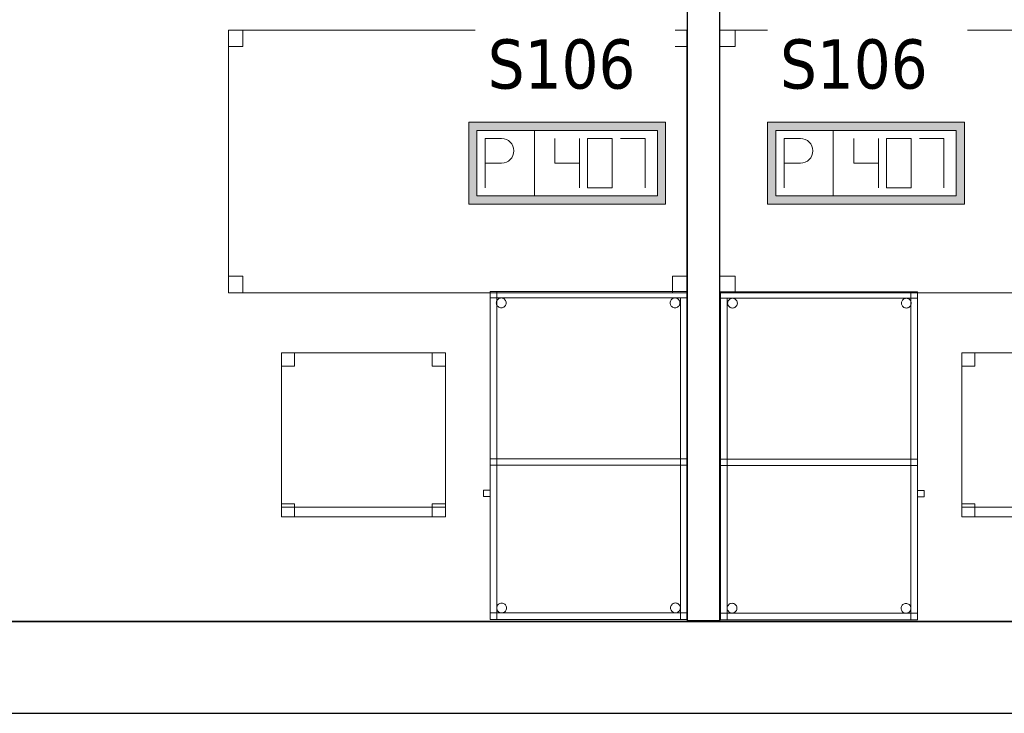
# Model space of a CAD drawing. Header units: metres. Extents: x 391.1 to 427.5, y 12.7 to 28.4.
# Tile 4 of 139: x 401.3 to 404.3, y 12.8 to 15. Entities that reach past the tile are written whole.
import ezdxf

# ---------------------------------------------------------------- set-up
doc = ezdxf.new("R2010")
doc.units = ezdxf.units.M
doc.layers.add('01_SUELOS', color=7, linetype='Continuous', lineweight=25, true_color=0x007f00)
for name, color, linetype, lineweight in [('02_MOBILIARIO', 7, 'Continuous', 18), ('A-DETL-____-MBND', 7, 'Continuous', 18), ('A-WALL-____-MCUT', 7, 'Continuous', 25), ('A-WALL-____-OTLN', 7, 'Continuous', 25), ('E-ELEC-FIXT-IDEN', 7, 'Continuous', 30)]:
    doc.layers.add(name, color=color, linetype=linetype, lineweight=lineweight)
doc.styles.add('Tahoma_3', font='tahoma.ttf', dxfattribs={"height": 0.15})

# ---------------------------------------------------------------- blocks, each defined once
blk = doc.blocks.new('Family - Taula 140X80_P1-154545-04_ELEC_P1')
at = {"layer": 'A-DETL-____-MBND', "color": 253, "true_color": 0xaaaaaa}
for p, q in [((0, 0.7501), (0, 0.8001)), ((0, 0.8001), (0.0437, 0.8001)), ((0.0437, 0.8001), (0, 0.8001)), ((0, 0.8001), (0, 0.7501)), ((0, 0), (0, 0.8001)), ((0, 0.8001), (1.3973, 0.8001)), ((1.3973, 0.8001), (0, 0.8001)), ((0, 0.8001), (0, 0)), ((0.0437, 0.8001), (0.0437, 0.7501)), ((0.0437, 0.7501), (0.0437, 0.8001)), ((1.3536, 0.7501), (1.3536, 0.8001)), ((1.3536, 0.8001), (1.3973, 0.8001)), ((1.3973, 0.8001), (1.3536, 0.8001)), ((1.3536, 0.8001), (1.3536, 0.7501)), ((1.3973, 0.8001), (1.3973, 0.7501)), ((1.3973, 0.7501), (1.3973, 0.8001)), ((1.3973, 0.8001), (1.3973, 0)), ((1.3973, 0), (1.3973, 0.8001)), ((0.0437, 0.7501), (0, 0.7501)), ((0, 0.7501), (0.0437, 0.7501)), ((1.3973, 0.7501), (1.3536, 0.7501)), ((1.3536, 0.7501), (1.3973, 0.7501)), ((0, 0), (0, 0.05)), ((0, 0.05), (0.0437, 0.05)), ((0.0437, 0.05), (0, 0.05)), ((0, 0.05), (0, 0)), ((0.0437, 0.05), (0.0437, 0)), ((0.0437, 0), (0.0437, 0.05)), ((1.3536, 0), (1.3536, 0.05)), ((1.3536, 0.05), (1.3973, 0.05)), ((1.3973, 0.05), (1.3536, 0.05)), ((1.3536, 0.05), (1.3536, 0)), ((1.3973, 0.05), (1.3973, 0)), ((1.3973, 0), (1.3973, 0.05)), ((0.0437, 0), (0, 0)), ((0, 0), (0.0437, 0)), ((1.3973, 0), (0, 0)), ((0, 0), (1.3973, 0)), ((1.3973, 0), (1.3536, 0)), ((1.3536, 0), (1.3973, 0))]:
    blk.add_line(p, q, dxfattribs=at)
blk = doc.blocks.new('Family - Envans P1-154655-04_ELEC_P1')
at = {"layer": 'A-WALL-____-MCUT', "color": 253, "true_color": 0xaaaaaa}
for p, q in [((2.7858, 0.1), (0, 0.1)), ((0, 0.1), (0, 0)), ((2.7858, 0), (2.7858, 0.1)), ((0, 0), (2.7858, 0))]:
    blk.add_line(p, q, dxfattribs=at)
at = {"layer": 'A-WALL-____-OTLN', "color": 253, "true_color": 0xaaaaaa}
for p, q in [((2.7858, 0.1), (0, 0.1)), ((0, 0.1), (0, 0)), ((2.7858, 0), (2.7858, 0.1)), ((0, 0), (2.7858, 0))]:
    blk.add_line(p, q, dxfattribs=at)
at = {"layer": 'A-WALL-____-OTLN', "color": 253, "lineweight": 18, "true_color": 0xaaaaaa}
blk.add_line((0, 0), (2.7858, 0), dxfattribs=at)
blk = doc.blocks.new('Family - Taula 100X60_P1-154787-04_ELEC_P1')
at = {"layer": 'A-DETL-____-MBND', "color": 253, "true_color": 0xaaaaaa}
for p, q in [((0.6, 1), (0, 1)), ((0, 1), (0.6, 1)), ((0, 1), (0, 0)), ((0, 0), (0, 1)), ((0, 1), (0.58, 1)), ((0, 0), (0, 1)), ((0.58, 1), (0, 1)), ((0, 1), (0, 0)), ((0, 0.98), (0, 1)), ((0, 1), (0, 0.98)), ((0, 1), (0.6, 1)), ((0.6, 1), (0, 1)), ((0.6, 1), (0, 1)), ((0, 1), (0.6, 1)), ((0, 1), (0, 0)), ((0, 0), (0, 1)), ((0.58, 1), (0.58, 0)), ((0.58, 0), (0.58, 1)), ((0.6, 0), (0.6, 1)), ((0.6, 1), (0.6, 0)), ((0.6, 1), (0.6, 0.98)), ((0.6, 1), (0.6, 0.98)), ((0.6, 0), (0.6, 1)), ((0.6, 1), (0.6, 0)), ((0, 0.98), (0.02, 0.98)), ((0.02, 0.98), (0, 0.98)), ((0, 0), (0, 0.98)), ((0, 0.98), (0, 0)), ((0.6, 0.98), (0, 0.98)), ((0, 0.98), (0.6, 0.98)), ((0.02, 0.98), (0.02, 0)), ((0.02, 0), (0.02, 0.98)), ((0.0212, 0.965), (0.0215, 0.9676)), ((0.0215, 0.9676), (0.0212, 0.965)), ((0.0215, 0.9624), (0.0212, 0.965)), ((0.0212, 0.965), (0.0215, 0.9624)), ((0.0215, 0.9676), (0.0221, 0.9701)), ((0.0221, 0.9701), (0.0215, 0.9676)), ((0.0221, 0.9599), (0.0215, 0.9624)), ((0.0215, 0.9624), (0.0221, 0.9599)), ((0.0221, 0.9701), (0.0232, 0.9725)), ((0.0232, 0.9725), (0.0221, 0.9701)), ((0.0232, 0.9725), (0.0247, 0.9746)), ((0.0247, 0.9746), (0.0232, 0.9725)), ((0.0247, 0.9746), (0.0266, 0.9764)), ((0.0266, 0.9764), (0.0247, 0.9746)), ((0.0266, 0.9764), (0.0287, 0.9779)), ((0.0287, 0.9779), (0.0266, 0.9764)), ((0.0287, 0.9779), (0.0311, 0.979)), ((0.0311, 0.979), (0.0287, 0.9779)), ((0.0311, 0.979), (0.0336, 0.9797)), ((0.0336, 0.9797), (0.0311, 0.979)), ((0.0336, 0.9797), (0.0362, 0.9799)), ((0.0362, 0.9799), (0.0336, 0.9797)), ((0.0362, 0.9799), (0.0388, 0.9797)), ((0.0388, 0.9797), (0.0362, 0.9799)), ((0.0388, 0.9797), (0.0413, 0.979)), ((0.0413, 0.979), (0.0388, 0.9797)), ((0.0413, 0.979), (0.0436, 0.9779)), ((0.0436, 0.9779), (0.0413, 0.979)), ((0.0436, 0.9779), (0.0458, 0.9764)), ((0.0458, 0.9764), (0.0436, 0.9779)), ((0.0458, 0.9764), (0.0476, 0.9746)), ((0.0476, 0.9746), (0.0458, 0.9764)), ((0.0476, 0.9746), (0.0491, 0.9725)), ((0.0491, 0.9725), (0.0476, 0.9746)), ((0.0491, 0.9725), (0.0502, 0.9701)), ((0.0502, 0.9701), (0.0491, 0.9725)), ((0.0502, 0.9701), (0.0509, 0.9676)), ((0.0509, 0.9676), (0.0502, 0.9701)), ((0.0509, 0.9624), (0.0502, 0.9599)), ((0.0502, 0.9599), (0.0509, 0.9624)), ((0.0509, 0.9676), (0.0511, 0.965)), ((0.0511, 0.965), (0.0509, 0.9676)), ((0.0511, 0.965), (0.0509, 0.9624)), ((0.0509, 0.9624), (0.0511, 0.965)), ((0.5512, 0.965), (0.5515, 0.9676)), ((0.5515, 0.9676), (0.5512, 0.965)), ((0.5515, 0.9624), (0.5512, 0.965)), ((0.5512, 0.965), (0.5515, 0.9624)), ((0.5515, 0.9676), (0.5521, 0.9701)), ((0.5521, 0.9701), (0.5515, 0.9676)), ((0.5521, 0.9599), (0.5515, 0.9624)), ((0.5515, 0.9624), (0.5521, 0.9599)), ((0.5521, 0.9701), (0.5532, 0.9725)), ((0.5532, 0.9725), (0.5521, 0.9701)), ((0.5532, 0.9725), (0.5547, 0.9746)), ((0.5547, 0.9746), (0.5532, 0.9725)), ((0.5547, 0.9746), (0.5566, 0.9764)), ((0.5566, 0.9764), (0.5547, 0.9746)), ((0.5566, 0.9764), (0.5587, 0.9779)), ((0.5587, 0.9779), (0.5566, 0.9764)), ((0.5587, 0.9779), (0.5611, 0.979)), ((0.5611, 0.979), (0.5587, 0.9779)), ((0.5611, 0.979), (0.5636, 0.9797)), ((0.5636, 0.9797), (0.5611, 0.979)), ((0.5636, 0.9797), (0.5662, 0.9799)), ((0.5662, 0.9799), (0.5636, 0.9797)), ((0.5662, 0.9799), (0.5688, 0.9797)), ((0.5688, 0.9797), (0.5662, 0.9799)), ((0.5688, 0.9797), (0.5713, 0.979)), ((0.5713, 0.979), (0.5688, 0.9797)), ((0.5713, 0.979), (0.5736, 0.9779)), ((0.5736, 0.9779), (0.5713, 0.979)), ((0.5736, 0.9779), (0.5758, 0.9764)), ((0.5758, 0.9764), (0.5736, 0.9779)), ((0.5758, 0.9764), (0.5776, 0.9746)), ((0.5776, 0.9746), (0.5758, 0.9764)), ((0.5776, 0.9746), (0.5791, 0.9725)), ((0.5791, 0.9725), (0.5776, 0.9746)), ((0.5791, 0.9725), (0.5802, 0.9701)), ((0.5802, 0.9701), (0.5791, 0.9725)), ((0.5802, 0.9701), (0.5809, 0.9676)), ((0.5809, 0.9676), (0.5802, 0.9701)), ((0.5809, 0.9624), (0.5802, 0.9599)), ((0.5802, 0.9599), (0.5809, 0.9624)), ((0.5809, 0.9676), (0.5811, 0.965)), ((0.5811, 0.965), (0.5809, 0.9676)), ((0.5811, 0.965), (0.5809, 0.9624)), ((0.5809, 0.9624), (0.5811, 0.965)), ((0.0232, 0.9575), (0.0221, 0.9599)), ((0.0221, 0.9599), (0.0232, 0.9575)), ((0.0247, 0.9554), (0.0232, 0.9575)), ((0.0232, 0.9575), (0.0247, 0.9554)), ((0.0266, 0.9536), (0.0247, 0.9554)), ((0.0247, 0.9554), (0.0266, 0.9536)), ((0.0287, 0.9521), (0.0266, 0.9536)), ((0.0266, 0.9536), (0.0287, 0.9521)), ((0.0311, 0.951), (0.0287, 0.9521)), ((0.0287, 0.9521), (0.0311, 0.951)), ((0.0336, 0.9503), (0.0311, 0.951)), ((0.0311, 0.951), (0.0336, 0.9503)), ((0.0362, 0.9501), (0.0336, 0.9503)), ((0.0336, 0.9503), (0.0362, 0.9501)), ((0.0388, 0.9503), (0.0362, 0.9501)), ((0.0362, 0.9501), (0.0388, 0.9503)), ((0.0413, 0.951), (0.0388, 0.9503)), ((0.0388, 0.9503), (0.0413, 0.951)), ((0.0436, 0.9521), (0.0413, 0.951)), ((0.0413, 0.951), (0.0436, 0.9521)), ((0.0458, 0.9536), (0.0436, 0.9521)), ((0.0436, 0.9521), (0.0458, 0.9536)), ((0.0476, 0.9554), (0.0458, 0.9536)), ((0.0458, 0.9536), (0.0476, 0.9554)), ((0.0491, 0.9575), (0.0476, 0.9554)), ((0.0476, 0.9554), (0.0491, 0.9575)), ((0.0502, 0.9599), (0.0491, 0.9575)), ((0.0491, 0.9575), (0.0502, 0.9599)), ((0.5532, 0.9575), (0.5521, 0.9599)), ((0.5521, 0.9599), (0.5532, 0.9575)), ((0.5547, 0.9554), (0.5532, 0.9575)), ((0.5532, 0.9575), (0.5547, 0.9554)), ((0.5566, 0.9536), (0.5547, 0.9554)), ((0.5547, 0.9554), (0.5566, 0.9536)), ((0.5587, 0.9521), (0.5566, 0.9536)), ((0.5566, 0.9536), (0.5587, 0.9521)), ((0.5611, 0.951), (0.5587, 0.9521)), ((0.5587, 0.9521), (0.5611, 0.951)), ((0.5636, 0.9503), (0.5611, 0.951)), ((0.5611, 0.951), (0.5636, 0.9503)), ((0.5662, 0.9501), (0.5636, 0.9503)), ((0.5636, 0.9503), (0.5662, 0.9501)), ((0.5688, 0.9503), (0.5662, 0.9501)), ((0.5662, 0.9501), (0.5688, 0.9503)), ((0.5713, 0.951), (0.5688, 0.9503)), ((0.5688, 0.9503), (0.5713, 0.951)), ((0.5736, 0.9521), (0.5713, 0.951)), ((0.5713, 0.951), (0.5736, 0.9521)), ((0.5758, 0.9536), (0.5736, 0.9521)), ((0.5736, 0.9521), (0.5758, 0.9536)), ((0.5776, 0.9554), (0.5758, 0.9536)), ((0.5758, 0.9536), (0.5776, 0.9554)), ((0.5791, 0.9575), (0.5776, 0.9554)), ((0.5776, 0.9554), (0.5791, 0.9575)), ((0.5802, 0.9599), (0.5791, 0.9575)), ((0.5791, 0.9575), (0.5802, 0.9599)), ((0, 0.47), (0, 0.49)), ((0, 0.49), (0, 0.47)), ((0, 0.49), (0.6, 0.49)), ((0.6, 0.49), (0, 0.49)), ((0, 0.47), (0, 0.49)), ((0, 0.49), (0, 0.47)), ((0, 0.49), (0.58, 0.49)), ((0.58, 0.49), (0, 0.49)), ((0.58, 0.49), (0.58, 0.47)), ((0.58, 0.49), (0.58, 0.47)), ((0.58, 0.49), (0.6, 0.49)), ((0.6, 0.49), (0.58, 0.49)), ((0.58, 0), (0.58, 0.49)), ((0.58, 0.49), (0.58, 0)), ((0.6, 0.49), (0.6, 0.47)), ((0.6, 0.49), (0.6, 0.47)), ((0.6, 0.49), (0.6, 0)), ((0.6, 0), (0.6, 0.49)), ((0.6, 0.47), (0, 0.47)), ((0, 0.47), (0.6, 0.47)), ((0.58, 0.47), (0, 0.47)), ((0, 0.47), (0.58, 0.47)), ((0.6, 0.3744), (0.6, 0.3944)), ((0.6, 0.3944), (0.62, 0.3944)), ((0.62, 0.3944), (0.6, 0.3944)), ((0.6, 0.3944), (0.6, 0.3744)), ((0.62, 0.3944), (0.62, 0.3744)), ((0.62, 0.3744), (0.62, 0.3944)), ((0.62, 0.3744), (0.6, 0.3744)), ((0.6, 0.3744), (0.62, 0.3744)), ((0.02, 0.0353), (0.0203, 0.0379)), ((0.0203, 0.0379), (0.02, 0.0353)), ((0.0203, 0.0327), (0.02, 0.0353)), ((0.02, 0.0353), (0.0203, 0.0327)), ((0.0203, 0.0379), (0.0209, 0.0404)), ((0.0209, 0.0404), (0.0203, 0.0379)), ((0.0209, 0.0302), (0.0203, 0.0327)), ((0.0203, 0.0327), (0.0209, 0.0302)), ((0.0209, 0.0404), (0.022, 0.0428)), ((0.022, 0.0428), (0.0209, 0.0404)), ((0.022, 0.0278), (0.0209, 0.0302)), ((0.0209, 0.0302), (0.022, 0.0278)), ((0.022, 0.0428), (0.0235, 0.0449)), ((0.0235, 0.0449), (0.022, 0.0428)), ((0.0235, 0.0449), (0.0254, 0.0467)), ((0.0254, 0.0467), (0.0235, 0.0449)), ((0.0254, 0.0467), (0.0275, 0.0482)), ((0.0275, 0.0482), (0.0254, 0.0467)), ((0.0275, 0.0482), (0.0299, 0.0493)), ((0.0299, 0.0493), (0.0275, 0.0482)), ((0.0299, 0.0493), (0.0324, 0.05)), ((0.0324, 0.05), (0.0299, 0.0493)), ((0.0324, 0.05), (0.035, 0.0502)), ((0.035, 0.0502), (0.0324, 0.05)), ((0.035, 0.0502), (0.0376, 0.05)), ((0.0376, 0.05), (0.035, 0.0502)), ((0.0376, 0.05), (0.0401, 0.0493)), ((0.0401, 0.0493), (0.0376, 0.05)), ((0.0401, 0.0493), (0.0424, 0.0482)), ((0.0424, 0.0482), (0.0401, 0.0493)), ((0.0424, 0.0482), (0.0446, 0.0467)), ((0.0446, 0.0467), (0.0424, 0.0482)), ((0.0446, 0.0467), (0.0464, 0.0449)), ((0.0464, 0.0449), (0.0446, 0.0467)), ((0.0464, 0.0449), (0.0479, 0.0428)), ((0.0479, 0.0428), (0.0464, 0.0449)), ((0.0479, 0.0428), (0.049, 0.0404)), ((0.049, 0.0404), (0.0479, 0.0428)), ((0.049, 0.0302), (0.0479, 0.0278)), ((0.0479, 0.0278), (0.049, 0.0302)), ((0.049, 0.0404), (0.0497, 0.0379)), ((0.0497, 0.0379), (0.049, 0.0404)), ((0.0497, 0.0327), (0.049, 0.0302)), ((0.049, 0.0302), (0.0497, 0.0327)), ((0.0497, 0.0379), (0.0499, 0.0353)), ((0.0499, 0.0353), (0.0497, 0.0379)), ((0.0499, 0.0353), (0.0497, 0.0327)), ((0.0497, 0.0327), (0.0499, 0.0353)), ((0.5501, 0.035), (0.5503, 0.0375)), ((0.5503, 0.0375), (0.5501, 0.035)), ((0.5503, 0.0324), (0.5501, 0.035)), ((0.5501, 0.035), (0.5503, 0.0324)), ((0.5503, 0.0375), (0.551, 0.0401)), ((0.551, 0.0401), (0.5503, 0.0375)), ((0.551, 0.0298), (0.5503, 0.0324)), ((0.5503, 0.0324), (0.551, 0.0298)), ((0.551, 0.0401), (0.5521, 0.0424)), ((0.5521, 0.0424), (0.551, 0.0401)), ((0.5521, 0.0424), (0.5536, 0.0446)), ((0.5536, 0.0446), (0.5521, 0.0424)), ((0.5536, 0.0446), (0.5554, 0.0464)), ((0.5554, 0.0464), (0.5536, 0.0446)), ((0.5554, 0.0464), (0.5575, 0.0479)), ((0.5575, 0.0479), (0.5554, 0.0464)), ((0.5575, 0.0479), (0.5599, 0.049)), ((0.5599, 0.049), (0.5575, 0.0479)), ((0.5599, 0.049), (0.5624, 0.0497)), ((0.5624, 0.0497), (0.5599, 0.049)), ((0.5624, 0.0497), (0.565, 0.0499)), ((0.565, 0.0499), (0.5624, 0.0497)), ((0.565, 0.0499), (0.5676, 0.0497)), ((0.5676, 0.0497), (0.565, 0.0499)), ((0.5676, 0.0497), (0.5701, 0.049)), ((0.5701, 0.049), (0.5676, 0.0497)), ((0.5701, 0.049), (0.5725, 0.0479)), ((0.5725, 0.0479), (0.5701, 0.049)), ((0.5725, 0.0479), (0.5746, 0.0464)), ((0.5746, 0.0464), (0.5725, 0.0479)), ((0.5746, 0.0464), (0.5764, 0.0446)), ((0.5764, 0.0446), (0.5746, 0.0464)), ((0.5764, 0.0446), (0.5779, 0.0424)), ((0.5779, 0.0424), (0.5764, 0.0446)), ((0.5779, 0.0424), (0.579, 0.0401)), ((0.579, 0.0401), (0.5779, 0.0424)), ((0.579, 0.0401), (0.5797, 0.0375)), ((0.5797, 0.0375), (0.579, 0.0401)), ((0.5797, 0.0324), (0.579, 0.0298)), ((0.579, 0.0298), (0.5797, 0.0324)), ((0.5797, 0.0375), (0.5799, 0.035)), ((0.5799, 0.035), (0.5797, 0.0375)), ((0.5799, 0.035), (0.5797, 0.0324)), ((0.5797, 0.0324), (0.5799, 0.035)), ((0, 0), (0, 0.02)), ((0, 0.02), (0, 0)), ((0, 0.02), (0.6, 0.02)), ((0.6, 0.02), (0, 0.02)), ((0.02, 0), (0, 0)), ((0, 0), (0.6, 0)), ((0.6, 0), (0, 0)), ((0.6, 0), (0, 0)), ((0, 0), (0.6, 0)), ((0, 0), (0.6, 0)), ((0.6, 0), (0, 0)), ((0.0235, 0.0257), (0.022, 0.0278)), ((0.022, 0.0278), (0.0235, 0.0257)), ((0.0254, 0.0238), (0.0235, 0.0257)), ((0.0235, 0.0257), (0.0254, 0.0238)), ((0.0275, 0.0224), (0.0254, 0.0238)), ((0.0254, 0.0238), (0.0275, 0.0224)), ((0.0299, 0.0213), (0.0275, 0.0224)), ((0.0275, 0.0224), (0.0299, 0.0213)), ((0.0324, 0.0206), (0.0299, 0.0213)), ((0.0299, 0.0213), (0.0324, 0.0206)), ((0.035, 0.0204), (0.0324, 0.0206)), ((0.0324, 0.0206), (0.035, 0.0204)), ((0.0376, 0.0206), (0.035, 0.0204)), ((0.035, 0.0204), (0.0376, 0.0206)), ((0.0401, 0.0213), (0.0376, 0.0206)), ((0.0376, 0.0206), (0.0401, 0.0213)), ((0.0424, 0.0224), (0.0401, 0.0213)), ((0.0401, 0.0213), (0.0424, 0.0224)), ((0.0446, 0.0238), (0.0424, 0.0224)), ((0.0424, 0.0224), (0.0446, 0.0238)), ((0.0464, 0.0257), (0.0446, 0.0238)), ((0.0446, 0.0238), (0.0464, 0.0257)), ((0.0479, 0.0278), (0.0464, 0.0257)), ((0.0464, 0.0257), (0.0479, 0.0278)), ((0.5521, 0.0275), (0.551, 0.0298)), ((0.551, 0.0298), (0.5521, 0.0275)), ((0.5536, 0.0254), (0.5521, 0.0275)), ((0.5521, 0.0275), (0.5536, 0.0254)), ((0.5554, 0.0235), (0.5536, 0.0254)), ((0.5536, 0.0254), (0.5554, 0.0235)), ((0.5575, 0.022), (0.5554, 0.0235)), ((0.5554, 0.0235), (0.5575, 0.022)), ((0.5599, 0.0209), (0.5575, 0.022)), ((0.5575, 0.022), (0.5599, 0.0209)), ((0.5624, 0.0202), (0.5599, 0.0209)), ((0.5599, 0.0209), (0.5624, 0.0202)), ((0.565, 0.02), (0.5624, 0.0202)), ((0.5624, 0.0202), (0.565, 0.02)), ((0.5676, 0.0202), (0.565, 0.02)), ((0.565, 0.02), (0.5676, 0.0202)), ((0.5701, 0.0209), (0.5676, 0.0202)), ((0.5676, 0.0202), (0.5701, 0.0209)), ((0.5725, 0.022), (0.5701, 0.0209)), ((0.5701, 0.0209), (0.5725, 0.022)), ((0.5746, 0.0235), (0.5725, 0.022)), ((0.5725, 0.022), (0.5746, 0.0235)), ((0.5764, 0.0254), (0.5746, 0.0235)), ((0.5746, 0.0235), (0.5764, 0.0254)), ((0.5779, 0.0275), (0.5764, 0.0254)), ((0.5764, 0.0254), (0.5779, 0.0275)), ((0.579, 0.0298), (0.5779, 0.0275)), ((0.5779, 0.0275), (0.579, 0.0298)), ((0.6, 0), (0.58, 0)), ((0.6, 0.02), (0.6, 0)), ((0.6, 0.02), (0.6, 0)), ((0.02, 0), (0, 0)), ((0.58, 0), (0, 0)), ((0, 0), (0.58, 0)), ((0.6, 0), (0.58, 0))]:
    blk.add_line(p, q, dxfattribs=at)
blk = doc.blocks.new('Family - Cadira d_Oficina_P1-154849-04_ELEC_P1')
at = {"layer": 'A-DETL-____-MBND', "color": 253, "true_color": 0xaaaaaa}
for p, q in [((0, 0), (0, 0.5)), ((0, 0.5), (0.5, 0.5)), ((0, 0.5), (0, 0)), ((0.5, 0.5), (0, 0.5)), ((0, 0.5), (0.04, 0.5)), ((0, 0.46), (0, 0.5)), ((0.04, 0.5), (0, 0.5)), ((0, 0.5), (0, 0.46)), ((0.04, 0.5), (0.04, 0.46)), ((0.04, 0.46), (0.04, 0.5)), ((0.46, 0.5), (0.5, 0.5)), ((0.46, 0.46), (0.46, 0.5)), ((0.5, 0.5), (0.46, 0.5)), ((0.46, 0.5), (0.46, 0.46)), ((0.5, 0.5), (0.5, 0)), ((0.5, 0), (0.5, 0.5)), ((0.5, 0.5), (0.5, 0.46)), ((0.5, 0.46), (0.5, 0.5)), ((0.04, 0.46), (0, 0.46)), ((0, 0.46), (0.04, 0.46)), ((0.5, 0.46), (0.46, 0.46)), ((0.46, 0.46), (0.5, 0.46)), ((0, 0.04), (0.04, 0.04)), ((0, 0), (0, 0.04)), ((0.04, 0.04), (0, 0.04)), ((0, 0.04), (0, 0)), ((0.04, 0.04), (0.04, 0)), ((0.04, 0), (0.04, 0.04)), ((0.46, 0.04), (0.5, 0.04)), ((0.46, 0), (0.46, 0.04)), ((0.5, 0.04), (0.46, 0.04)), ((0.46, 0.04), (0.46, 0)), ((0.5, 0.04), (0.5, 0)), ((0.5, 0), (0.5, 0.04)), ((0, 0.03), (0.5, 0.03)), ((0, 0), (0, 0.03)), ((0.5, 0.03), (0, 0.03)), ((0, 0.03), (0, 0)), ((0.5, 0), (0, 0)), ((0, 0), (0.5, 0)), ((0.04, 0), (0, 0)), ((0, 0), (0.04, 0)), ((0.5, 0), (0, 0)), ((0, 0), (0.5, 0)), ((0.46, 0), (0.5, 0)), ((0.5, 0.03), (0.5, 0)), ((0.5, 0), (0.5, 0.03)), ((0.5, 0), (0.46, 0))]:
    blk.add_line(p, q, dxfattribs=at)
blk = doc.blocks.new('Family - LONDR55-XX_ZZ-ARQ-CAA-M3D-Londres55-155045-04_ELEC_P1')
at = {"layer": '01_SUELOS', "color": 9, "true_color": 0xaad4aa}
for p, q in [((0, 0), (25.4183, 0)), ((25.4183, 0), (0, 0))]:
    blk.add_line(p, q, dxfattribs=at)
blk = doc.blocks.new('Family - Mur P1-155141-04_ELEC_P1')
at = {"layer": 'A-WALL-____-MCUT', "color": 253, "true_color": 0xaaaaaa}
for p, q in [((25.4738, 0.28), (0.0555, 0.28)), ((0, 0), (25.4157, 0))]:
    blk.add_line(p, q, dxfattribs=at)
at = {"layer": 'A-WALL-____-OTLN', "color": 253, "true_color": 0xaaaaaa}
for p, q in [((25.4738, 0.28), (0.0555, 0.28)), ((0, 0), (25.4157, 0))]:
    blk.add_line(p, q, dxfattribs=at)
at = {"layer": 'A-WALL-____-OTLN', "color": 253, "lineweight": 18, "true_color": 0xaaaaaa}
blk.add_line((0, 0), (25.4157, 0), dxfattribs=at)
blk = doc.blocks.new('Family - Cadira d_Oficina_P1-155231-04_ELEC_P1')
at = {"layer": 'A-DETL-____-MBND', "color": 253, "true_color": 0xaaaaaa}
for p, q in [((0, 0.46), (0, 0.5)), ((0, 0.5), (0.04, 0.5)), ((0.04, 0.5), (0, 0.5)), ((0, 0.5), (0, 0.46)), ((0, 0.5), (0.5, 0.5)), ((0, 0), (0, 0.5)), ((0.5, 0.5), (0, 0.5)), ((0, 0.5), (0, 0)), ((0.04, 0.5), (0.04, 0.46)), ((0.04, 0.46), (0.04, 0.5)), ((0.46, 0.46), (0.46, 0.5)), ((0.46, 0.5), (0.5, 0.5)), ((0.5, 0.5), (0.46, 0.5)), ((0.46, 0.5), (0.46, 0.46)), ((0.5, 0.5), (0.5, 0.46)), ((0.5, 0.46), (0.5, 0.5)), ((0.5, 0.5), (0.5, 0)), ((0.5, 0), (0.5, 0.5)), ((0.04, 0.46), (0, 0.46)), ((0, 0.46), (0.04, 0.46)), ((0.5, 0.46), (0.46, 0.46)), ((0.46, 0.46), (0.5, 0.46)), ((0, 0), (0, 0.04)), ((0, 0.04), (0.04, 0.04)), ((0.04, 0.04), (0, 0.04)), ((0, 0.04), (0, 0)), ((0.04, 0.04), (0.04, 0)), ((0.04, 0), (0.04, 0.04)), ((0.46, 0), (0.46, 0.04)), ((0.46, 0.04), (0.5, 0.04)), ((0.5, 0.04), (0.46, 0.04)), ((0.46, 0.04), (0.46, 0)), ((0.5, 0.04), (0.5, 0)), ((0.5, 0), (0.5, 0.04)), ((0, 0), (0, 0.03)), ((0, 0.03), (0.5, 0.03)), ((0.5, 0.03), (0, 0.03)), ((0, 0.03), (0, 0)), ((0.5, 0), (0, 0)), ((0, 0), (0.5, 0)), ((0.04, 0), (0, 0)), ((0, 0), (0.04, 0)), ((0.5, 0), (0, 0)), ((0, 0), (0.5, 0)), ((0.5, 0), (0.46, 0)), ((0.5, 0.03), (0.5, 0)), ((0.5, 0), (0.5, 0.03)), ((0.46, 0), (0.5, 0))]:
    blk.add_line(p, q, dxfattribs=at)
blk = doc.blocks.new('Family - Taula 140X80_P1-155254-04_ELEC_P1')
at = {"layer": 'A-DETL-____-MBND', "color": 253, "true_color": 0xaaaaaa}
for p, q in [((0, 0.8001), (0.0464, 0.8001)), ((0, 0.7501), (0, 0.8001)), ((0.0464, 0.8001), (0, 0.8001)), ((0, 0.8001), (0, 0.7501)), ((0, 0.8001), (1.4, 0.8001)), ((0, 0), (0, 0.8001)), ((1.4, 0.8001), (0, 0.8001)), ((0, 0.8001), (0, 0)), ((0.0464, 0.8001), (0.0464, 0.7501)), ((0.0464, 0.7501), (0.0464, 0.8001)), ((1.3536, 0.8001), (1.4, 0.8001)), ((1.3536, 0.7501), (1.3536, 0.8001)), ((1.4, 0.8001), (1.3536, 0.8001)), ((1.3536, 0.8001), (1.3536, 0.7501)), ((1.4, 0.8001), (1.4, 0)), ((1.4, 0), (1.4, 0.8001)), ((1.4, 0.8001), (1.4, 0.7501)), ((1.4, 0.7501), (1.4, 0.8001)), ((0.0464, 0.7501), (0, 0.7501)), ((0, 0.7501), (0.0464, 0.7501)), ((1.4, 0.7501), (1.3536, 0.7501)), ((1.3536, 0.7501), (1.4, 0.7501)), ((0, 0.05), (0.0464, 0.05)), ((0, 0), (0, 0.05)), ((0.0464, 0.05), (0, 0.05)), ((0, 0.05), (0, 0)), ((0.0464, 0.05), (0.0464, 0)), ((0.0464, 0), (0.0464, 0.05)), ((1.3536, 0.05), (1.4, 0.05)), ((1.3536, 0), (1.3536, 0.05)), ((1.4, 0.05), (1.3536, 0.05)), ((1.3536, 0.05), (1.3536, 0)), ((1.4, 0.05), (1.4, 0)), ((1.4, 0), (1.4, 0.05)), ((0, 0), (1.4, 0)), ((0.0464, 0), (0, 0)), ((0, 0), (0.0464, 0)), ((1.4, 0), (1.3536, 0)), ((1.3536, 0), (1.4, 0)), ((1.4, 0), (0, 0))]:
    blk.add_line(p, q, dxfattribs=at)
blk = doc.blocks.new('Family - Taula 100X60_P1-155285-04_ELEC_P1')
at = {"layer": 'A-DETL-____-MBND', "color": 253, "true_color": 0xaaaaaa}
for p, q in [((0.02, 0.98), (0.02, 1)), ((0.02, 1), (0.62, 1)), ((0.02, 0.98), (0.02, 1)), ((0.62, 1), (0.02, 1)), ((0.62, 1), (0.02, 1)), ((0.02, 1), (0.62, 1)), ((0.02, 1), (0.02, 0)), ((0.02, 0), (0.02, 1)), ((0.62, 1), (0.02, 1)), ((0.02, 1), (0.62, 1)), ((0.02, 1), (0.02, 0)), ((0.02, 0), (0.02, 1)), ((0.04, 0), (0.04, 1)), ((0.04, 1), (0.62, 1)), ((0.62, 1), (0.04, 1)), ((0.04, 1), (0.04, 0)), ((0.62, 1), (0.62, 0.98)), ((0.62, 0.98), (0.62, 1)), ((0.62, 1), (0.62, 0)), ((0.62, 0), (0.62, 1)), ((0.62, 0), (0.62, 1)), ((0.62, 1), (0.62, 0)), ((0.62, 0), (0.62, 1)), ((0.62, 1), (0.62, 0)), ((0.62, 0.98), (0.02, 0.98)), ((0.02, 0.98), (0.62, 0.98)), ((0.0389, 0.965), (0.0391, 0.9676)), ((0.0391, 0.9676), (0.0389, 0.965)), ((0.0391, 0.9624), (0.0389, 0.965)), ((0.0389, 0.965), (0.0391, 0.9624)), ((0.0391, 0.9676), (0.0398, 0.9701)), ((0.0398, 0.9701), (0.0391, 0.9676)), ((0.0398, 0.9599), (0.0391, 0.9624)), ((0.0391, 0.9624), (0.0398, 0.9599)), ((0.0398, 0.9701), (0.0409, 0.9725)), ((0.0409, 0.9725), (0.0398, 0.9701)), ((0.0409, 0.9725), (0.0424, 0.9746)), ((0.0424, 0.9746), (0.0409, 0.9725)), ((0.0424, 0.9746), (0.0442, 0.9764)), ((0.0442, 0.9764), (0.0424, 0.9746)), ((0.0442, 0.9764), (0.0464, 0.9779)), ((0.0464, 0.9779), (0.0442, 0.9764)), ((0.0464, 0.9779), (0.0487, 0.979)), ((0.0487, 0.979), (0.0464, 0.9779)), ((0.0487, 0.979), (0.0512, 0.9797)), ((0.0512, 0.9797), (0.0487, 0.979)), ((0.0512, 0.9797), (0.0538, 0.9799)), ((0.0538, 0.9799), (0.0512, 0.9797)), ((0.0538, 0.9799), (0.0564, 0.9797)), ((0.0564, 0.9797), (0.0538, 0.9799)), ((0.0564, 0.9797), (0.0589, 0.979)), ((0.0589, 0.979), (0.0564, 0.9797)), ((0.0589, 0.979), (0.0613, 0.9779)), ((0.0613, 0.9779), (0.0589, 0.979)), ((0.0613, 0.9779), (0.0634, 0.9764)), ((0.0634, 0.9764), (0.0613, 0.9779)), ((0.0634, 0.9764), (0.0653, 0.9746)), ((0.0653, 0.9746), (0.0634, 0.9764)), ((0.0653, 0.9746), (0.0668, 0.9725)), ((0.0668, 0.9725), (0.0653, 0.9746)), ((0.0668, 0.9725), (0.0679, 0.9701)), ((0.0679, 0.9701), (0.0668, 0.9725)), ((0.0679, 0.9701), (0.0685, 0.9676)), ((0.0685, 0.9676), (0.0679, 0.9701)), ((0.0685, 0.9624), (0.0679, 0.9599)), ((0.0679, 0.9599), (0.0685, 0.9624)), ((0.0685, 0.9676), (0.0688, 0.965)), ((0.0688, 0.965), (0.0685, 0.9676)), ((0.0688, 0.965), (0.0685, 0.9624)), ((0.0685, 0.9624), (0.0688, 0.965)), ((0.5689, 0.965), (0.5691, 0.9676)), ((0.5691, 0.9676), (0.5689, 0.965)), ((0.5691, 0.9624), (0.5689, 0.965)), ((0.5689, 0.965), (0.5691, 0.9624)), ((0.5691, 0.9676), (0.5698, 0.9701)), ((0.5698, 0.9701), (0.5691, 0.9676)), ((0.5698, 0.9599), (0.5691, 0.9624)), ((0.5691, 0.9624), (0.5698, 0.9599)), ((0.5698, 0.9701), (0.5709, 0.9725)), ((0.5709, 0.9725), (0.5698, 0.9701)), ((0.5709, 0.9725), (0.5724, 0.9746)), ((0.5724, 0.9746), (0.5709, 0.9725)), ((0.5724, 0.9746), (0.5742, 0.9764)), ((0.5742, 0.9764), (0.5724, 0.9746)), ((0.5742, 0.9764), (0.5764, 0.9779)), ((0.5764, 0.9779), (0.5742, 0.9764)), ((0.5764, 0.9779), (0.5787, 0.979)), ((0.5787, 0.979), (0.5764, 0.9779)), ((0.5787, 0.979), (0.5812, 0.9797)), ((0.5812, 0.9797), (0.5787, 0.979)), ((0.5812, 0.9797), (0.5838, 0.9799)), ((0.5838, 0.9799), (0.5812, 0.9797)), ((0.5838, 0.9799), (0.5864, 0.9797)), ((0.5864, 0.9797), (0.5838, 0.9799)), ((0.5864, 0.9797), (0.5889, 0.979)), ((0.5889, 0.979), (0.5864, 0.9797)), ((0.5889, 0.979), (0.5913, 0.9779)), ((0.5913, 0.9779), (0.5889, 0.979)), ((0.5913, 0.9779), (0.5934, 0.9764)), ((0.5934, 0.9764), (0.5913, 0.9779)), ((0.5934, 0.9764), (0.5953, 0.9746)), ((0.5953, 0.9746), (0.5934, 0.9764)), ((0.5953, 0.9746), (0.5968, 0.9725)), ((0.5968, 0.9725), (0.5953, 0.9746)), ((0.5968, 0.9725), (0.5979, 0.9701)), ((0.5979, 0.9701), (0.5968, 0.9725)), ((0.5979, 0.9701), (0.5985, 0.9676)), ((0.5985, 0.9676), (0.5979, 0.9701)), ((0.5985, 0.9624), (0.5979, 0.9599)), ((0.5979, 0.9599), (0.5985, 0.9624)), ((0.5985, 0.9676), (0.5988, 0.965)), ((0.5988, 0.965), (0.5985, 0.9676)), ((0.5988, 0.965), (0.5985, 0.9624)), ((0.5985, 0.9624), (0.5988, 0.965)), ((0.6, 0.98), (0.62, 0.98)), ((0.62, 0.98), (0.6, 0.98)), ((0.6, 0), (0.6, 0.98)), ((0.6, 0.98), (0.6, 0)), ((0.62, 0.98), (0.62, 0)), ((0.62, 0), (0.62, 0.98)), ((0.0409, 0.9575), (0.0398, 0.9599)), ((0.0398, 0.9599), (0.0409, 0.9575)), ((0.0424, 0.9554), (0.0409, 0.9575)), ((0.0409, 0.9575), (0.0424, 0.9554)), ((0.0442, 0.9536), (0.0424, 0.9554)), ((0.0424, 0.9554), (0.0442, 0.9536)), ((0.0464, 0.9521), (0.0442, 0.9536)), ((0.0442, 0.9536), (0.0464, 0.9521)), ((0.0487, 0.951), (0.0464, 0.9521)), ((0.0464, 0.9521), (0.0487, 0.951)), ((0.0512, 0.9503), (0.0487, 0.951)), ((0.0487, 0.951), (0.0512, 0.9503)), ((0.0538, 0.9501), (0.0512, 0.9503)), ((0.0512, 0.9503), (0.0538, 0.9501)), ((0.0564, 0.9503), (0.0538, 0.9501)), ((0.0538, 0.9501), (0.0564, 0.9503)), ((0.0589, 0.951), (0.0564, 0.9503)), ((0.0564, 0.9503), (0.0589, 0.951)), ((0.0613, 0.9521), (0.0589, 0.951)), ((0.0589, 0.951), (0.0613, 0.9521)), ((0.0634, 0.9536), (0.0613, 0.9521)), ((0.0613, 0.9521), (0.0634, 0.9536)), ((0.0653, 0.9554), (0.0634, 0.9536)), ((0.0634, 0.9536), (0.0653, 0.9554)), ((0.0668, 0.9575), (0.0653, 0.9554)), ((0.0653, 0.9554), (0.0668, 0.9575)), ((0.0679, 0.9599), (0.0668, 0.9575)), ((0.0668, 0.9575), (0.0679, 0.9599)), ((0.5709, 0.9575), (0.5698, 0.9599)), ((0.5698, 0.9599), (0.5709, 0.9575)), ((0.5724, 0.9554), (0.5709, 0.9575)), ((0.5709, 0.9575), (0.5724, 0.9554)), ((0.5742, 0.9536), (0.5724, 0.9554)), ((0.5724, 0.9554), (0.5742, 0.9536)), ((0.5764, 0.9521), (0.5742, 0.9536)), ((0.5742, 0.9536), (0.5764, 0.9521)), ((0.5787, 0.951), (0.5764, 0.9521)), ((0.5764, 0.9521), (0.5787, 0.951)), ((0.5812, 0.9503), (0.5787, 0.951)), ((0.5787, 0.951), (0.5812, 0.9503)), ((0.5838, 0.9501), (0.5812, 0.9503)), ((0.5812, 0.9503), (0.5838, 0.9501)), ((0.5864, 0.9503), (0.5838, 0.9501)), ((0.5838, 0.9501), (0.5864, 0.9503)), ((0.5889, 0.951), (0.5864, 0.9503)), ((0.5864, 0.9503), (0.5889, 0.951)), ((0.5913, 0.9521), (0.5889, 0.951)), ((0.5889, 0.951), (0.5913, 0.9521)), ((0.5934, 0.9536), (0.5913, 0.9521)), ((0.5913, 0.9521), (0.5934, 0.9536)), ((0.5953, 0.9554), (0.5934, 0.9536)), ((0.5934, 0.9536), (0.5953, 0.9554)), ((0.5968, 0.9575), (0.5953, 0.9554)), ((0.5953, 0.9554), (0.5968, 0.9575)), ((0.5979, 0.9599), (0.5968, 0.9575)), ((0.5968, 0.9575), (0.5979, 0.9599)), ((0.02, 0.47), (0.02, 0.49)), ((0.02, 0.49), (0.62, 0.49)), ((0.02, 0.47), (0.02, 0.49)), ((0.62, 0.49), (0.02, 0.49)), ((0.02, 0.49), (0.04, 0.49)), ((0.04, 0.49), (0.02, 0.49)), ((0.02, 0), (0.02, 0.49)), ((0.02, 0.49), (0.02, 0)), ((0.04, 0.49), (0.04, 0)), ((0.04, 0), (0.04, 0.49)), ((0.04, 0.47), (0.04, 0.49)), ((0.04, 0.49), (0.62, 0.49)), ((0.04, 0.47), (0.04, 0.49)), ((0.62, 0.49), (0.04, 0.49)), ((0.62, 0.49), (0.62, 0.47)), ((0.62, 0.47), (0.62, 0.49)), ((0.62, 0.49), (0.62, 0.47)), ((0.62, 0.47), (0.62, 0.49)), ((0.62, 0.47), (0.02, 0.47)), ((0.02, 0.47), (0.62, 0.47)), ((0.62, 0.47), (0.04, 0.47)), ((0.04, 0.47), (0.62, 0.47)), ((0, 0.3744), (0, 0.3944)), ((0, 0.3944), (0.02, 0.3944)), ((0.02, 0.3944), (0, 0.3944)), ((0, 0.3944), (0, 0.3744)), ((0.02, 0.3944), (0.02, 0.3744)), ((0.02, 0.3744), (0.02, 0.3944)), ((0.02, 0.3744), (0, 0.3744)), ((0, 0.3744), (0.02, 0.3744)), ((0.0401, 0.035), (0.0403, 0.0375)), ((0.0403, 0.0375), (0.0401, 0.035)), ((0.0403, 0.0324), (0.0401, 0.035)), ((0.0401, 0.035), (0.0403, 0.0324)), ((0.0403, 0.0375), (0.041, 0.0401)), ((0.041, 0.0401), (0.0403, 0.0375)), ((0.041, 0.0298), (0.0403, 0.0324)), ((0.0403, 0.0324), (0.041, 0.0298)), ((0.041, 0.0401), (0.0421, 0.0424)), ((0.0421, 0.0424), (0.041, 0.0401)), ((0.0421, 0.0424), (0.0436, 0.0446)), ((0.0436, 0.0446), (0.0421, 0.0424)), ((0.0436, 0.0446), (0.0454, 0.0464)), ((0.0454, 0.0464), (0.0436, 0.0446)), ((0.0454, 0.0464), (0.0475, 0.0479)), ((0.0475, 0.0479), (0.0454, 0.0464)), ((0.0475, 0.0479), (0.0499, 0.049)), ((0.0499, 0.049), (0.0475, 0.0479)), ((0.0499, 0.049), (0.0524, 0.0497)), ((0.0524, 0.0497), (0.0499, 0.049)), ((0.0524, 0.0497), (0.055, 0.0499)), ((0.055, 0.0499), (0.0524, 0.0497)), ((0.055, 0.0499), (0.0576, 0.0497)), ((0.0576, 0.0497), (0.055, 0.0499)), ((0.0576, 0.0497), (0.0601, 0.049)), ((0.0601, 0.049), (0.0576, 0.0497)), ((0.0601, 0.049), (0.0625, 0.0479)), ((0.0625, 0.0479), (0.0601, 0.049)), ((0.0625, 0.0479), (0.0646, 0.0464)), ((0.0646, 0.0464), (0.0625, 0.0479)), ((0.0646, 0.0464), (0.0664, 0.0446)), ((0.0664, 0.0446), (0.0646, 0.0464)), ((0.0664, 0.0446), (0.0679, 0.0424)), ((0.0679, 0.0424), (0.0664, 0.0446)), ((0.0679, 0.0424), (0.069, 0.0401)), ((0.069, 0.0401), (0.0679, 0.0424)), ((0.069, 0.0401), (0.0697, 0.0375)), ((0.0697, 0.0375), (0.069, 0.0401)), ((0.0697, 0.0324), (0.069, 0.0298)), ((0.069, 0.0298), (0.0697, 0.0324)), ((0.0697, 0.0375), (0.0699, 0.035)), ((0.0699, 0.035), (0.0697, 0.0375)), ((0.0699, 0.035), (0.0697, 0.0324)), ((0.0697, 0.0324), (0.0699, 0.035)), ((0.5701, 0.0353), (0.5703, 0.0379)), ((0.5703, 0.0379), (0.5701, 0.0353)), ((0.5703, 0.0327), (0.5701, 0.0353)), ((0.5701, 0.0353), (0.5703, 0.0327)), ((0.5703, 0.0379), (0.571, 0.0404)), ((0.571, 0.0404), (0.5703, 0.0379)), ((0.571, 0.0302), (0.5703, 0.0327)), ((0.5703, 0.0327), (0.571, 0.0302)), ((0.571, 0.0404), (0.5721, 0.0428)), ((0.5721, 0.0428), (0.571, 0.0404)), ((0.5721, 0.0278), (0.571, 0.0302)), ((0.571, 0.0302), (0.5721, 0.0278)), ((0.5721, 0.0428), (0.5736, 0.0449)), ((0.5736, 0.0449), (0.5721, 0.0428)), ((0.5736, 0.0449), (0.5754, 0.0467)), ((0.5754, 0.0467), (0.5736, 0.0449)), ((0.5754, 0.0467), (0.5776, 0.0482)), ((0.5776, 0.0482), (0.5754, 0.0467)), ((0.5776, 0.0482), (0.5799, 0.0493)), ((0.5799, 0.0493), (0.5776, 0.0482)), ((0.5799, 0.0493), (0.5824, 0.05)), ((0.5824, 0.05), (0.5799, 0.0493)), ((0.5824, 0.05), (0.585, 0.0502)), ((0.585, 0.0502), (0.5824, 0.05)), ((0.585, 0.0502), (0.5876, 0.05)), ((0.5876, 0.05), (0.585, 0.0502)), ((0.5876, 0.05), (0.5901, 0.0493)), ((0.5901, 0.0493), (0.5876, 0.05)), ((0.5901, 0.0493), (0.5925, 0.0482)), ((0.5925, 0.0482), (0.5901, 0.0493)), ((0.5925, 0.0482), (0.5946, 0.0467)), ((0.5946, 0.0467), (0.5925, 0.0482)), ((0.5946, 0.0467), (0.5965, 0.0449)), ((0.5965, 0.0449), (0.5946, 0.0467)), ((0.5965, 0.0449), (0.598, 0.0428)), ((0.598, 0.0428), (0.5965, 0.0449)), ((0.598, 0.0428), (0.5991, 0.0404)), ((0.5991, 0.0404), (0.598, 0.0428)), ((0.5991, 0.0302), (0.598, 0.0278)), ((0.598, 0.0278), (0.5991, 0.0302)), ((0.5991, 0.0404), (0.5997, 0.0379)), ((0.5997, 0.0379), (0.5991, 0.0404)), ((0.5997, 0.0327), (0.5991, 0.0302)), ((0.5991, 0.0302), (0.5997, 0.0327)), ((0.5997, 0.0379), (0.6, 0.0353)), ((0.6, 0.0353), (0.5997, 0.0379)), ((0.6, 0.0353), (0.5997, 0.0327)), ((0.5997, 0.0327), (0.6, 0.0353)), ((0.02, 0), (0.02, 0.02)), ((0.02, 0.02), (0.62, 0.02)), ((0.02, 0), (0.02, 0.02)), ((0.62, 0.02), (0.02, 0.02)), ((0.02, 0), (0.62, 0)), ((0.62, 0), (0.02, 0)), ((0.04, 0), (0.02, 0)), ((0.04, 0), (0.02, 0)), ((0.02, 0), (0.62, 0)), ((0.62, 0), (0.02, 0)), ((0.62, 0), (0.02, 0)), ((0.02, 0), (0.62, 0)), ((0.0421, 0.0275), (0.041, 0.0298)), ((0.041, 0.0298), (0.0421, 0.0275)), ((0.0436, 0.0254), (0.0421, 0.0275)), ((0.0421, 0.0275), (0.0436, 0.0254)), ((0.0454, 0.0235), (0.0436, 0.0254)), ((0.0436, 0.0254), (0.0454, 0.0235)), ((0.0475, 0.022), (0.0454, 0.0235)), ((0.0454, 0.0235), (0.0475, 0.022)), ((0.0499, 0.0209), (0.0475, 0.022)), ((0.0475, 0.022), (0.0499, 0.0209)), ((0.0524, 0.0202), (0.0499, 0.0209)), ((0.0499, 0.0209), (0.0524, 0.0202)), ((0.055, 0.02), (0.0524, 0.0202)), ((0.0524, 0.0202), (0.055, 0.02)), ((0.0576, 0.0202), (0.055, 0.02)), ((0.055, 0.02), (0.0576, 0.0202)), ((0.0601, 0.0209), (0.0576, 0.0202)), ((0.0576, 0.0202), (0.0601, 0.0209)), ((0.0625, 0.022), (0.0601, 0.0209)), ((0.0601, 0.0209), (0.0625, 0.022)), ((0.0646, 0.0235), (0.0625, 0.022)), ((0.0625, 0.022), (0.0646, 0.0235)), ((0.0664, 0.0254), (0.0646, 0.0235)), ((0.0646, 0.0235), (0.0664, 0.0254)), ((0.0679, 0.0275), (0.0664, 0.0254)), ((0.0664, 0.0254), (0.0679, 0.0275)), ((0.069, 0.0298), (0.0679, 0.0275)), ((0.0679, 0.0275), (0.069, 0.0298)), ((0.5736, 0.0257), (0.5721, 0.0278)), ((0.5721, 0.0278), (0.5736, 0.0257)), ((0.5754, 0.0238), (0.5736, 0.0257)), ((0.5736, 0.0257), (0.5754, 0.0238)), ((0.5776, 0.0224), (0.5754, 0.0238)), ((0.5754, 0.0238), (0.5776, 0.0224)), ((0.5799, 0.0213), (0.5776, 0.0224)), ((0.5776, 0.0224), (0.5799, 0.0213)), ((0.5824, 0.0206), (0.5799, 0.0213)), ((0.5799, 0.0213), (0.5824, 0.0206)), ((0.585, 0.0204), (0.5824, 0.0206)), ((0.5824, 0.0206), (0.585, 0.0204)), ((0.5876, 0.0206), (0.585, 0.0204)), ((0.585, 0.0204), (0.5876, 0.0206)), ((0.5901, 0.0213), (0.5876, 0.0206)), ((0.5876, 0.0206), (0.5901, 0.0213)), ((0.5925, 0.0224), (0.5901, 0.0213)), ((0.5901, 0.0213), (0.5925, 0.0224)), ((0.5946, 0.0238), (0.5925, 0.0224)), ((0.5925, 0.0224), (0.5946, 0.0238)), ((0.5965, 0.0257), (0.5946, 0.0238)), ((0.5946, 0.0238), (0.5965, 0.0257)), ((0.598, 0.0278), (0.5965, 0.0257)), ((0.5965, 0.0257), (0.598, 0.0278)), ((0.62, 0), (0.6, 0)), ((0.62, 0.02), (0.62, 0)), ((0.62, 0), (0.62, 0.02)), ((0.62, 0), (0.04, 0)), ((0.04, 0), (0.62, 0)), ((0.62, 0), (0.6, 0))]:
    blk.add_line(p, q, dxfattribs=at)
blk = doc.blocks.new('LONDR55-XX_ZZ-ARQ-CAA-M3D-Londres55_ifc-1-04_ELEC_P1')
at = {"layer": '01_SUELOS', "color": 253, "lineweight": 18, "true_color": 0xaaaaaa}
blk.add_blockref('Family - LONDR55-XX_ZZ-ARQ-CAA-M3D-Londres55-155045-04_ELEC_P1', (398.2972, 13.1206), dxfattribs=at)
at = {"layer": '02_MOBILIARIO', "color": 253, "lineweight": 18, "true_color": 0xaaaaaa}
for name, p in [('Family - Taula 140X80_P1-154545-04_ELEC_P1', (401.9717, 14.1227)), ('Family - Taula 140X80_P1-155254-04_ELEC_P1', (403.4696, 14.1227)), ('Family - Taula 100X60_P1-155285-04_ELEC_P1', (402.7491, 13.1267)), ('Family - Taula 100X60_P1-154787-04_ELEC_P1', (403.4718, 13.1258)), ('Family - Cadira d_Oficina_P1-154849-04_ELEC_P1', (402.1326, 13.4392)), ('Family - Cadira d_Oficina_P1-155231-04_ELEC_P1', (404.2071, 13.4392))]:
    blk.add_blockref(name, p, dxfattribs=at)
at = {"layer": 'A-WALL-____-OTLN', "color": 253, "lineweight": 18, "true_color": 0xaaaaaa, "rotation": 270}
blk.add_blockref('Family - Envans P1-154655-04_ELEC_P1', (403.3696, 15.9095), dxfattribs=at)
at = {"layer": 'A-WALL-____-OTLN', "color": 253, "lineweight": 18, "true_color": 0xaaaaaa}
blk.add_blockref('Family - Mur P1-155141-04_ELEC_P1', (398.2417, 12.8406), dxfattribs=at)
blk = doc.blocks.new('ZYR_05_02_05 PT 4COL Terra - 07 PT Terra _4SC-2SAI-2VD_-903817-04_ELEC_P1')
at = {"layer": 'A-DETL-____-MBND', "true_color": 0x3c0aff}
h = blk.add_hatch(color=180, dxfattribs=at)
h.paths.add_polyline_path([(-0.6609, -0.125), (-0.0609, -0.125), (-0.0609, 0.125), (-0.6609, 0.125)])
h.paths.add_polyline_path([(-0.6359, -0.1), (-0.6359, 0.1), (-0.0859, 0.1), (-0.0859, -0.1)])
at = {"layer": 'A-DETL-____-MBND', "color": 180, "true_color": 0x3c0aff}
for p, q in [((-0.0609, 0.125), (-0.6609, 0.125)), ((-0.6609, 0.125), (-0.6609, -0.125)), ((-0.6609, 0.125), (-0.0609, 0.125)), ((-0.6609, 0.125), (-0.6609, -0.125)), ((-0.0609, -0.125), (-0.0609, 0.125)), ((-0.0609, 0.125), (-0.0609, -0.125)), ((-0.6359, -0.1), (-0.6359, 0.1)), ((-0.6359, 0.1), (-0.0859, 0.1)), ((-0.6359, 0.1), (-0.0859, 0.1)), ((-0.6359, -0.1), (-0.6359, 0.1)), ((-0.4609, 0.1), (-0.4609, -0.1)), ((-0.0859, 0.1), (-0.0859, -0.1)), ((-0.0859, 0.1), (-0.0859, -0.1)), ((-0.6109, 0.075), (-0.5609, 0.0754)), ((-0.6109, 0.075), (-0.6109, -0.075)), ((-0.3984, 0.075), (-0.3984, 0)), ((-0.3234, 0.075), (-0.3234, -0.075)), ((-0.2234, 0.075), (-0.2984, 0.075)), ((-0.2984, 0.075), (-0.2984, -0.075)), ((-0.2234, -0.075), (-0.2234, 0.075)), ((-0.1984, 0.075), (-0.1234, 0.075)), ((-0.1234, 0.075), (-0.1234, -0.075)), ((-0.6109, 0), (-0.5609, 0)), ((-0.3984, 0), (-0.3234, 0)), ((-0.2984, -0.075), (-0.2234, -0.075)), ((-0.0859, -0.1), (-0.6359, -0.1)), ((-0.0859, -0.1), (-0.6359, -0.1)), ((-0.6609, -0.125), (-0.0609, -0.125)), ((-0.0609, -0.125), (-0.6609, -0.125))]:
    blk.add_line(p, q, dxfattribs=at)
blk.add_arc((-0.5609, 0.0377), 0.0377, 270, 90, dxfattribs=at)
blk = doc.blocks.new('ZYR_05_02_05 PT 4COL Terra - 07 PT Terra _4SC-2SAI-2VD_-903818-04_ELEC_P1')
at = {"layer": 'A-DETL-____-MBND', "true_color": 0x3c0aff}
h = blk.add_hatch(color=180, dxfattribs=at)
h.paths.add_polyline_path([(-0.0721, -0.125), (0.5279, -0.125), (0.5279, 0.125), (-0.0721, 0.125)])
h.paths.add_polyline_path([(0.5029, -0.1), (-0.0471, -0.1), (-0.0471, 0.1), (0.5029, 0.1)])
at = {"layer": 'A-DETL-____-MBND', "color": 180, "true_color": 0x3c0aff}
for p, q in [((0.5279, 0.125), (-0.0721, 0.125)), ((-0.0721, 0.125), (-0.0721, -0.125)), ((-0.0721, 0.125), (0.5279, 0.125)), ((-0.0721, 0.125), (-0.0721, -0.125)), ((0.5279, -0.125), (0.5279, 0.125)), ((0.5279, 0.125), (0.5279, -0.125)), ((-0.0471, -0.1), (-0.0471, 0.1)), ((-0.0471, 0.1), (0.5029, 0.1)), ((-0.0471, 0.1), (0.5029, 0.1)), ((-0.0471, -0.1), (-0.0471, 0.1)), ((0.1279, 0.1), (0.1279, -0.1)), ((0.5029, 0.1), (0.5029, -0.1)), ((0.5029, 0.1), (0.5029, -0.1)), ((-0.0221, 0.075), (0.0279, 0.0754)), ((-0.0221, 0.075), (-0.0221, -0.075)), ((0.1904, 0.075), (0.1904, 0)), ((0.2654, 0.075), (0.2654, -0.075)), ((0.3654, 0.075), (0.2904, 0.075)), ((0.2904, 0.075), (0.2904, -0.075)), ((0.3654, -0.075), (0.3654, 0.075)), ((0.3904, 0.075), (0.4654, 0.075)), ((0.4654, 0.075), (0.4654, -0.075)), ((-0.0221, 0), (0.0279, 0)), ((0.1904, 0), (0.2654, 0)), ((0.2904, -0.075), (0.3654, -0.075)), ((0.5029, -0.1), (-0.0471, -0.1)), ((0.5029, -0.1), (-0.0471, -0.1)), ((-0.0721, -0.125), (0.5279, -0.125)), ((0.5279, -0.125), (-0.0721, -0.125))]:
    blk.add_line(p, q, dxfattribs=at)
blk.add_arc((0.0279, 0.0377), 0.0377, 270, 90, dxfattribs=at)

msp = doc.modelspace()

# ---------------------------------------------------------------- block references
at = {"lineweight": 5}
msp.add_blockref('LONDR55-XX_ZZ-ARQ-CAA-M3D-Londres55_ifc-1-04_ELEC_P1', (0, 0), dxfattribs=at)
at = {"layer": 'A-DETL-____-MBND', "color": 180, "true_color": 0x3c0aff}
for name, p in [('ZYR_05_02_05 PT 4COL Terra - 07 PT Terra _4SC-2SAI-2VD_-903818-04_ELEC_P1', (402.776, 14.5175)), ('ZYR_05_02_05 PT 4COL Terra - 07 PT Terra _4SC-2SAI-2VD_-903817-04_ELEC_P1', (404.276, 14.5175))]:
    msp.add_blockref(name, p, dxfattribs=at)

# ---------------------------------------------------------------- next in the draw order: texts
at = {"layer": 'E-ELEC-FIXT-IDEN', "char_height": 0.15, "width": 0.533122, "attachment_point": 1, "style": 'Tahoma_3', "bg_fill": 3, "box_fill_scale": 1.25, "bg_fill_color": 256, "bg_fill_true_color": 13158600, "bg_fill_transparency": 0}
for insert in [(402.7619, 14.895), (403.653, 14.895)]:
    msp.add_mtext('S106', dxfattribs=dict(at, insert=insert))

doc.saveas('drawing.dxf')
